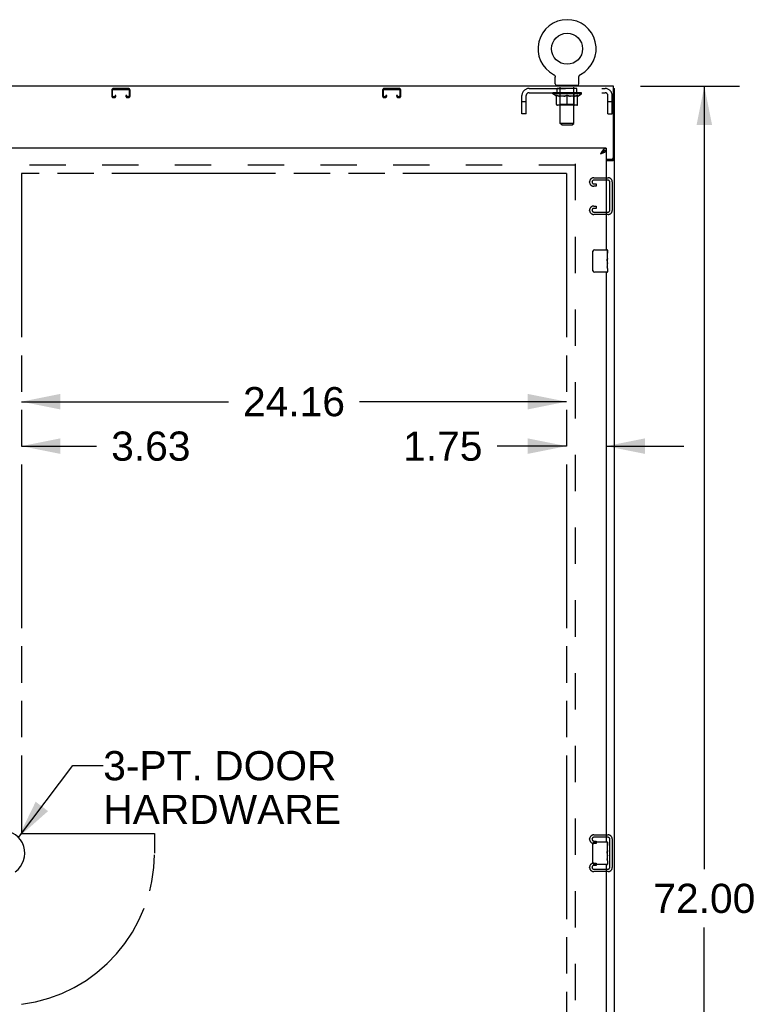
# Model space of a CAD drawing. Header units: inches. Extents: x 0 to 293, y 0 to 190.
# Tile 10 of 22: x 107 to 140, y 93 to 136. Entities that reach past the tile are written whole.
import ezdxf

# ---------------------------------------------------------------- set-up
doc = ezdxf.new("R2010")
doc.units = ezdxf.units.IN
doc.header["$LTSCALE"] = 16.117381
doc.header["$MEASUREMENT"] = 0
doc.linetypes.add('HIDDEN', pattern=[0.2, 0.1, -0.1])
doc.linetypes.add('PHANTOM', pattern=[0.8, 0.45, -0.05, 0.1, -0.05, 0.1, -0.05])
doc.layers.get('0').update_dxf_attribs({"linetype": 'CONTINUOUS'})
for name, color, linetype in [('02___PRT_ALL_AXES', 7, 'CONTINUOUS'), ('AVAILABLE_DOOR_SPACE', 7, 'CONTINUOUS'), ('DEFAULT_2', 8, 'HIDDEN'), ('DIMENSIONS', 7, 'CONTINUOUS')]:
    doc.layers.add(name, color=color, linetype=linetype)
doc.styles.get("Standard").update_dxf_attribs({"font": 'arial.ttf'})
doc.dimstyles.new('DIMSTYLE_1', dxfattribs={"dimtxt": 1.292838, "dimasz": 1.723784, "dimexe": 0.09, "dimexo": 0.07, "dimgap": 0.0375, "dimtad": 0, "dimtih": 1, "dimtoh": 1, "dimzin": 4, "dimdsep": 46, "dimtxsty": 'Standard', "dimblk": '_FILLED', "dimblk1": '_FILLED', "dimblk2": '_FILLED', "dimcen": 0.09, "dimazin": 1, "dimtfac": 1, "dimtdec": 3, "dimtofl": 0, "dimtmove": 0, "dimatfit": 3, "dimldrblk": '_FILLED', "dimfxl": 1, "dimtolj": 1, "dimtzin": 4, "dimarcsym": 0})
doc.dimstyles.get("Standard").update_dxf_attribs({"dimtxt": 1.465216, "dimasz": 1.723784, "dimexe": 0.09, "dimexo": 0.07, "dimgap": 0.09, "dimtad": 0, "dimtih": 1, "dimtoh": 1, "dimdec": 3, "dimzin": 4, "dimdsep": 46, "dimtxsty": 'Standard', "dimblk": '_FILLED', "dimblk1": '_FILLED', "dimblk2": '_FILLED', "dimcen": 0.09, "dimadec": 3, "dimazin": 1, "dimtp": 0.001, "dimtm": 0.001, "dimtfac": 1, "dimtdec": 3, "dimtofl": 0, "dimtmove": 0, "dimatfit": 3, "dimldrblk": '_FILLED', "dimfxl": 1, "dimtolj": 1, "dimtzin": 4, "dimarcsym": 0})

# ---------------------------------------------------------------- blocks, each defined once
blk = doc.blocks.new('_FILLED')
at = {"color": 0, "linetype": 'ByBlock'}
blk.add_solid([(0, 0), (-1, 0.2), (-1, -0.2)], dxfattribs=at)
blk = doc.blocks.new('*D8')
at = {"layer": 'DIMENSIONS', "color": 2, "linetype": 'Continuous'}
for p, q in [((131.236, 117.419), (128.154, 117.419)), ((132.986, 117.419), (136.434, 117.419))]:
    blk.add_line(p, q, dxfattribs=at)
at = {"layer": 'DIMENSIONS', "color": 2, "linetype": 'Continuous', "xscale": 1.7237841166, "yscale": 1.7237841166, "zscale": 1.7237841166}
blk.add_blockref('_FILLED', (131.236, 117.419), dxfattribs=at)
at = {"layer": 'DIMENSIONS', "color": 2, "linetype": 'Continuous', "xscale": 1.7237841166, "yscale": 1.7237841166, "zscale": 1.7237841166, "rotation": 180}
blk.add_blockref('_FILLED', (132.986, 117.419), dxfattribs=at)
at = {"layer": 'DIMENSIONS', "color": 2, "linetype": 'Continuous', "insert": (127.508, 118.066), "char_height": 1.2928, "width": 3.51325, "attachment_point": 3, "line_spacing_factor": 0.9}
blk.add_mtext('1.75', dxfattribs=at)
blk = doc.blocks.new('*D9')
at = {"layer": 'DIMENSIONS', "color": 2, "linetype": 'Continuous'}
for p, q in [((107.08, 119.389), (116.253, 119.389)), ((131.236, 119.389), (122.063, 119.389))]:
    blk.add_line(p, q, dxfattribs=at)
at = {"layer": 'DIMENSIONS', "color": 2, "linetype": 'Continuous', "xscale": 1.7237841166, "yscale": 1.7237841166, "zscale": 1.7237841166, "rotation": 180}
blk.add_blockref('_FILLED', (107.08, 119.389), dxfattribs=at)
at = {"layer": 'DIMENSIONS', "color": 2, "linetype": 'Continuous', "xscale": 1.7237841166, "yscale": 1.7237841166, "zscale": 1.7237841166}
blk.add_blockref('_FILLED', (131.236, 119.389), dxfattribs=at)
at = {"layer": 'DIMENSIONS', "color": 2, "linetype": 'Continuous', "insert": (119.158, 120.036), "char_height": 1.2928, "width": 4.51772, "attachment_point": 2, "line_spacing_factor": 0.9}
blk.add_mtext('24.16', dxfattribs=at)
blk = doc.blocks.new('*D20')
at = {"layer": 'DIMENSIONS', "color": 2, "linetype": 'Continuous'}
for p, q in [((103.455, 117.419), (100.007, 117.419)), ((107.08, 117.419), (110.41, 117.419))]:
    blk.add_line(p, q, dxfattribs=at)
at = {"layer": 'DIMENSIONS', "color": 2, "linetype": 'Continuous', "xscale": 1.7237841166, "yscale": 1.7237841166, "zscale": 1.7237841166}
blk.add_blockref('_FILLED', (103.455, 117.419), dxfattribs=at)
at = {"layer": 'DIMENSIONS', "color": 2, "linetype": 'Continuous', "xscale": 1.7237841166, "yscale": 1.7237841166, "zscale": 1.7237841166, "rotation": 180}
blk.add_blockref('_FILLED', (107.08, 117.419), dxfattribs=at)
at = {"layer": 'DIMENSIONS', "color": 2, "linetype": 'Continuous', "insert": (111.056, 118.066), "char_height": 1.2928, "width": 3.51325, "attachment_point": 1, "line_spacing_factor": 0.9}
blk.add_mtext('3.63', dxfattribs=at)
blk = doc.blocks.new('*D35')
at = {"layer": 'DIMENSIONS', "color": 2, "linetype": 'Continuous'}
for p, q in [((134.516, 133.374), (138.89, 133.374)), ((137.338, 133.374), (137.338, 98.667)), ((137.338, 61.374), (137.338, 96.082)), ((134.516, 61.374), (138.89, 61.374))]:
    blk.add_line(p, q, dxfattribs=at)
at = {"layer": 'DIMENSIONS', "color": 2, "linetype": 'Continuous', "xscale": 1.7237841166, "yscale": 1.7237841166, "zscale": 1.7237841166}
for p, rotation in [((137.338, 133.374), 90), ((137.338, 61.374), 270)]:
    blk.add_blockref('_FILLED', p, dxfattribs=dict(at, rotation=rotation))
at = {"layer": 'DIMENSIONS', "color": 2, "linetype": 'Continuous', "insert": (137.338, 98.021), "char_height": 1.2928, "width": 4.51772, "attachment_point": 2, "line_spacing_factor": 0.9}
blk.add_mtext('72.00', dxfattribs=at)

msp = doc.modelspace()

# ---------------------------------------------------------------- linework, layer by layer
at = {"color": 7, "linetype": 'Continuous'}
for p, q in [((130.658, 133.893), (130.658, 133.893)), ((130.658, 133.893), (130.662, 133.891)), ((130.659, 133.892), (130.661, 133.891)), ((130.662, 133.891), (130.667, 133.888)), ((130.667, 133.888), (130.671, 133.885)), ((130.671, 133.885), (130.675, 133.882)), ((130.675, 133.882), (130.679, 133.879)), ((130.679, 133.879), (130.683, 133.876)), ((130.683, 133.876), (130.687, 133.872)), ((130.687, 133.872), (130.691, 133.869)), ((130.691, 133.869), (130.695, 133.865)), ((130.695, 133.865), (130.698, 133.861)), ((130.698, 133.861), (130.702, 133.857)), ((130.702, 133.857), (130.705, 133.853)), ((130.705, 133.853), (130.708, 133.849)), ((130.708, 133.849), (130.711, 133.844)), ((130.711, 133.844), (130.714, 133.84)), ((130.714, 133.84), (130.716, 133.835)), ((130.716, 133.835), (130.719, 133.831)), ((130.719, 133.831), (130.721, 133.826)), ((130.721, 133.826), (130.723, 133.821)), ((130.723, 133.821), (130.725, 133.816)), ((130.725, 133.816), (130.727, 133.811)), ((130.727, 133.811), (130.728, 133.806)), ((130.728, 133.806), (130.73, 133.801)), ((130.73, 133.801), (130.731, 133.796)), ((130.731, 133.796), (130.732, 133.791)), ((130.732, 133.791), (130.733, 133.786)), ((130.734, 133.781), (130.734, 133.776)), ((130.734, 133.473), (130.734, 133.766)), ((131.78, 133.77), (131.781, 133.776)), ((131.78, 133.766), (131.78, 133.77)), ((131.78, 133.473), (131.78, 133.766)), ((131.781, 133.781), (131.782, 133.786)), ((131.782, 133.786), (131.783, 133.791)), ((131.783, 133.791), (131.784, 133.796)), ((131.784, 133.796), (131.785, 133.801)), ((131.785, 133.801), (131.786, 133.806)), ((131.786, 133.806), (131.788, 133.811)), ((131.788, 133.811), (131.789, 133.816)), ((131.789, 133.816), (131.791, 133.821)), ((131.791, 133.821), (131.793, 133.826)), ((131.793, 133.826), (131.796, 133.831)), ((131.796, 133.831), (131.798, 133.835)), ((131.798, 133.835), (131.801, 133.84)), ((131.801, 133.84), (131.804, 133.844)), ((131.804, 133.844), (131.807, 133.849)), ((131.806, 133.849), (131.81, 133.853)), ((131.81, 133.853), (131.813, 133.857)), ((131.813, 133.857), (131.816, 133.861)), ((131.816, 133.861), (131.82, 133.865)), ((131.82, 133.865), (131.823, 133.869)), ((131.823, 133.869), (131.827, 133.872)), ((131.827, 133.872), (131.831, 133.876)), ((131.831, 133.876), (131.835, 133.879)), ((131.835, 133.879), (131.839, 133.882)), ((131.839, 133.882), (131.844, 133.885)), ((131.844, 133.885), (131.848, 133.888)), ((131.848, 133.888), (131.852, 133.891)), ((131.848, 133.888), (131.849, 133.889)), ((131.852, 133.891), (131.857, 133.893)), ((131.854, 133.891), (131.856, 133.892)), ((131.857, 133.893), (131.857, 133.893)), ((130.757, 133.404), (130.757, 133.374)), ((131.757, 133.404), (130.757, 133.404)), ((131.757, 133.404), (131.757, 133.374)), ((133.309, 133.27), (133.361, 133.27)), ((132.884, 130.491), (132.873, 130.485)), ((132.986, 130.624), (132.986, 130.52)), ((133.257, 130.134), (133.257, 130.123)), ((133.257, 130.123), (133.361, 130.123)), ((132.491, 126.124), (133.031, 126.124)), ((132.391, 125.224), (132.391, 126.024)), ((133.046, 126.109), (133.046, 125.97)), ((133.046, 125.74), (133.046, 125.708)), ((133.046, 125.543), (133.046, 125.509)), ((133.046, 125.285), (133.046, 125.139)), ((133.031, 125.124), (132.491, 125.124)), ((132.391, 98.974), (132.391, 99.774)), ((132.491, 99.874), (133.031, 99.874)), ((133.046, 99.859), (133.046, 99.72)), ((133.046, 99.49), (133.046, 99.458)), ((133.046, 99.293), (133.046, 99.259)), ((133.031, 98.874), (132.491, 98.874)), ((133.046, 99.035), (133.046, 98.889))]:
    msp.add_line(p, q, dxfattribs=at)
at = {"color": 3, "linetype": 'Continuous'}
for p, q in [((133.309, 133.374), (73.413, 133.374)), ((133.309, 130.194), (133.309, 133.374)), ((133.361, 61.478), (133.361, 133.27)), ((132.986, 130.624), (103.455, 130.624)), ((132.986, 130.52), (132.986, 126.124)), ((132.74, 130.378), (132.772, 130.39)), ((132.986, 130.134), (133.249, 130.134)), ((132.986, 130.082), (133.291, 130.082)), ((132.986, 125.124), (132.986, 99.874)), ((132.986, 98.874), (132.986, 73.624))]:
    msp.add_line(p, q, dxfattribs=at)
at = {"color": 7, "linetype": 'Continuous'}
for points in [[(130.733, 133.786), (130.734, 133.781), (130.734, 133.776), (130.734, 133.77), (130.734, 133.766)], [(131.78, 133.77), (131.781, 133.776), (131.781, 133.781)], [(132.986, 130.52), (132.976, 130.52), (132.966, 130.519), (132.955, 130.518), (132.945, 130.516), (132.935, 130.513), (132.925, 130.51), (132.914, 130.506), (132.904, 130.501), (132.894, 130.496), (132.884, 130.491)], [(132.873, 130.485), (132.863, 130.479), (132.853, 130.472), (132.842, 130.465), (132.832, 130.457), (132.822, 130.449), (132.812, 130.441), (132.801, 130.432), (132.791, 130.424), (132.781, 130.415), (132.771, 130.406), (132.76, 130.396), (132.75, 130.387), (132.74, 130.378)], [(132.74, 130.378), (132.751, 130.385), (132.762, 130.392), (132.773, 130.399), (132.784, 130.406), (132.794, 130.414), (132.805, 130.421), (132.814, 130.428), (132.824, 130.435), (132.832, 130.442), (132.841, 130.449), (132.848, 130.456), (132.855, 130.463), (132.861, 130.47), (132.867, 130.478), (132.87, 130.483)], [(133.217, 130.082), (133.217, 130.084), (133.217, 130.086), (133.218, 130.088), (133.218, 130.089), (133.219, 130.091), (133.22, 130.093), (133.221, 130.094), (133.223, 130.096), (133.224, 130.097), (133.226, 130.099), (133.228, 130.1), (133.23, 130.101), (133.232, 130.103), (133.234, 130.104), (133.237, 130.105)], [(133.237, 130.105), (133.241, 130.107), (133.244, 130.109), (133.246, 130.11), (133.248, 130.111), (133.251, 130.112), (133.252, 130.114), (133.254, 130.115), (133.255, 130.117), (133.256, 130.118), (133.257, 130.12), (133.257, 130.121), (133.257, 130.123)], [(132.391, 126.024), (132.392, 126.031), (132.392, 126.037), (132.393, 126.043), (132.394, 126.049), (132.396, 126.055), (132.398, 126.061)], [(132.398, 125.188), (132.396, 125.194), (132.394, 125.2), (132.393, 125.206), (132.392, 125.212), (132.392, 125.218), (132.391, 125.224)], [(132.391, 99.774), (132.392, 99.781), (132.392, 99.787), (132.393, 99.793), (132.394, 99.799), (132.396, 99.805), (132.398, 99.811)], [(132.398, 98.938), (132.396, 98.944), (132.394, 98.95), (132.393, 98.956), (132.392, 98.962), (132.392, 98.968), (132.391, 98.974)]]:
    msp.add_lwpolyline(points, dxfattribs=at)
at = {"color": 3, "linetype": 'Continuous'}
for points in [[(132.842, 130.528), (132.832, 130.515), (132.822, 130.501), (132.812, 130.487), (132.801, 130.472), (132.791, 130.457), (132.781, 130.442), (132.771, 130.426), (132.76, 130.41), (132.75, 130.394), (132.74, 130.378)], [(132.986, 130.624), (132.976, 130.624), (132.966, 130.622), (132.955, 130.62), (132.945, 130.616), (132.935, 130.611), (132.925, 130.606), (132.914, 130.599), (132.904, 130.591), (132.894, 130.583), (132.884, 130.573), (132.873, 130.563), (132.863, 130.552), (132.853, 130.54), (132.842, 130.528)], [(132.877, 130.431), (132.89, 130.437), (132.902, 130.443), (132.914, 130.449), (132.925, 130.455), (132.935, 130.461), (132.945, 130.467), (132.953, 130.473), (132.961, 130.479), (132.967, 130.485), (132.973, 130.491), (132.978, 130.497), (132.982, 130.503), (132.984, 130.509), (132.986, 130.514), (132.986, 130.52)], [(132.772, 130.39), (132.788, 130.396), (132.804, 130.402), (132.819, 130.408), (132.834, 130.414), (132.849, 130.419), (132.863, 130.425), (132.877, 130.431)], [(133.291, 130.082), (133.294, 130.083), (133.296, 130.085), (133.299, 130.087), (133.302, 130.088), (133.306, 130.09), (133.309, 130.091), (133.314, 130.092), (133.318, 130.094), (133.326, 130.097)], [(133.326, 130.097), (133.33, 130.098), (133.334, 130.099), (133.337, 130.101), (133.341, 130.102), (133.344, 130.103), (133.347, 130.105), (133.349, 130.106), (133.352, 130.108), (133.354, 130.11), (133.356, 130.111), (133.358, 130.113), (133.359, 130.115), (133.36, 130.117), (133.361, 130.119), (133.361, 130.12), (133.361, 130.123)]]:
    msp.add_lwpolyline(points, dxfattribs=at)
at = {"color": 7, "linetype": 'Continuous'}
msp.add_circle((131.257, 135.032), 0.688, dxfattribs=at)
for centre, radius, start, end in [((131.257, 135.032), 1.288, 297.7005, 242.2995), ((130.803, 133.473), 0.069, 180, 270), ((131.711, 133.473), 0.069, 270, 360), ((132.491, 126.024), 0.1, 90, 158.7946), ((133.031, 126.109), 0.015, 0, 90), ((132.491, 125.224), 0.1, 201.1999, 270), ((133.031, 125.139), 0.015, 270, 360), ((106.226, 99.374), 1.004, 305.5066, 234.4934), ((132.491, 99.774), 0.1, 90, 158.7946), ((133.031, 99.859), 0.015, 0, 90), ((132.491, 98.974), 0.1, 201.1999, 270), ((133.031, 98.889), 0.015, 270, 360)]:
    msp.add_arc(centre, radius, start, end, dxfattribs=at)
at = {"color": 3, "linetype": 'Continuous'}
msp.add_arc((133.249, 130.194), 0.06, 270, 360, dxfattribs=at)
at = {"layer": '02___PRT_ALL_AXES', "color": 8, "linetype": 'HIDDEN'}
for p, q in [((130.82, 133.083), (130.82, 133.27)), ((131.695, 133.27), (130.82, 133.27)), ((131.695, 133.083), (131.695, 133.27)), ((131.695, 133.083), (130.82, 133.083))]:
    msp.add_line(p, q, dxfattribs=at)
at = {"layer": '02___PRT_ALL_AXES', "color": 7, "linetype": 'Continuous'}
for p, q in [((133.046, 125.97), (133.039, 125.97)), ((133.039, 125.97), (133.039, 125.74)), ((133.046, 125.803), (133.039, 125.803)), ((133.046, 125.74), (133.039, 125.74)), ((133.046, 125.704), (133.04, 125.704)), ((133.046, 125.546), (133.046, 126.109)), ((133.046, 125.509), (133.039, 125.509)), ((133.039, 125.509), (133.039, 125.373)), ((133.041, 125.341), (133.046, 125.341)), ((133.045, 125.572), (133.046, 125.572)), ((133.046, 125.286), (133.046, 125.543)), ((133.046, 125.285), (133.046, 125.139)), ((133.046, 99.72), (133.039, 99.72)), ((133.039, 99.72), (133.039, 99.49)), ((133.046, 99.553), (133.039, 99.553)), ((133.046, 99.296), (133.046, 99.859)), ((133.046, 99.49), (133.039, 99.49)), ((133.046, 99.259), (133.039, 99.259)), ((133.039, 99.259), (133.039, 99.123)), ((133.046, 99.454), (133.04, 99.454)), ((133.041, 99.091), (133.046, 99.091)), ((133.045, 99.322), (133.046, 99.322)), ((133.046, 99.036), (133.046, 99.293)), ((133.046, 99.035), (133.046, 98.889))]:
    msp.add_line(p, q, dxfattribs=at)
for points in [[(133.045, 125.57), (133.042, 125.604), (133.041, 125.616), (133.04, 125.628), (133.04, 125.641), (133.039, 125.654), (133.039, 125.666), (133.039, 125.679), (133.04, 125.692), (133.04, 125.705), (133.041, 125.717), (133.042, 125.729)], [(133.041, 125.336), (133.04, 125.345), (133.04, 125.354), (133.039, 125.364), (133.039, 125.373)], [(133.044, 125.312), (133.043, 125.32), (133.042, 125.328), (133.041, 125.336)], [(133.046, 125.285), (133.046, 125.289), (133.046, 125.293), (133.045, 125.299), (133.044, 125.312)], [(133.046, 125.543), (133.046, 125.551), (133.046, 125.56), (133.045, 125.57)], [(133.045, 99.32), (133.042, 99.354), (133.041, 99.366), (133.04, 99.378), (133.04, 99.391), (133.039, 99.404), (133.039, 99.416), (133.039, 99.429), (133.04, 99.442), (133.04, 99.455), (133.041, 99.467), (133.042, 99.479)], [(133.041, 99.086), (133.04, 99.095), (133.04, 99.104), (133.039, 99.114), (133.039, 99.123)], [(133.044, 99.062), (133.043, 99.07), (133.042, 99.078), (133.041, 99.086)], [(133.046, 99.293), (133.046, 99.301), (133.046, 99.31), (133.045, 99.32)], [(133.046, 99.035), (133.046, 99.039), (133.046, 99.043), (133.045, 99.049), (133.044, 99.062)]]:
    msp.add_lwpolyline(points, dxfattribs=at)
for centre in [(132.783, 125.708), (132.783, 99.458)]:
    msp.add_ellipse(centre, major_axis=(0.263, 0), ratio=0.432808, start_param=0, end_param=0.179988, dxfattribs=at)
at = {"layer": 'AVAILABLE_DOOR_SPACE', "color": 4, "linetype": 'PHANTOM'}
for p, q in [((107.08, 129.499), (107.08, 100.249)), ((131.236, 129.499), (107.08, 129.499)), ((131.236, 129.499), (131.236, 69.249)), ((107.08, 100.249), (112.976, 100.249)), ((112.976, 100.249), (112.976, 99.374))]:
    msp.add_line(p, q, dxfattribs=at)
msp.add_arc((106.226, 99.374), 6.75, 277.2685, 360, dxfattribs=at)
at = {"layer": 'DEFAULT_2', "color": 8, "linetype": 'HIDDEN'}
for p, q in [((130.665, 133.889), (130.667, 133.888)), ((131.857, 133.893), (131.857, 133.893)), ((111.08, 133.19), (111.08, 132.944)), ((111.12, 132.944), (111.12, 133.19)), ((111.813, 133.27), (111.16, 133.27)), ((111.16, 133.23), (111.813, 133.23)), ((111.853, 133.19), (111.853, 132.944)), ((111.893, 132.944), (111.893, 133.19)), ((123.08, 133.19), (123.08, 132.944)), ((123.12, 132.944), (123.12, 133.19)), ((123.813, 133.27), (123.16, 133.27)), ((123.16, 133.23), (123.813, 133.23)), ((123.853, 133.19), (123.853, 132.944)), ((123.893, 132.944), (123.893, 133.19)), ((129.574, 133.27), (132.94, 133.27)), ((130.945, 133.404), (130.945, 133.374)), ((130.957, 131.723), (130.957, 133.37)), ((131.557, 131.723), (131.557, 133.37)), ((131.57, 133.404), (131.57, 133.374)), ((111.188, 132.904), (111.16, 132.904)), ((111.16, 132.864), (111.188, 132.864)), ((111.228, 132.958), (111.228, 132.944)), ((111.268, 132.958), (111.228, 132.958)), ((111.268, 132.944), (111.268, 132.958)), ((111.705, 132.958), (111.705, 132.944)), ((111.745, 132.958), (111.705, 132.958)), ((111.745, 132.944), (111.745, 132.958)), ((111.813, 132.904), (111.785, 132.904)), ((111.785, 132.864), (111.813, 132.864)), ((123.188, 132.904), (123.16, 132.904)), ((123.16, 132.864), (123.188, 132.864)), ((123.228, 132.958), (123.228, 132.944)), ((123.268, 132.958), (123.228, 132.958)), ((123.268, 132.944), (123.268, 132.958)), ((123.705, 132.958), (123.705, 132.944)), ((123.745, 132.958), (123.705, 132.958)), ((123.745, 132.944), (123.745, 132.958)), ((123.813, 132.904), (123.785, 132.904)), ((123.785, 132.864), (123.813, 132.864)), ((129.257, 132.145), (129.257, 132.953)), ((129.444, 132.675), (129.257, 132.675)), ((129.444, 132.145), (129.444, 132.953)), ((129.574, 133.083), (132.94, 133.083)), ((130.624, 133.037), (130.624, 133.083)), ((131.891, 133.037), (130.624, 133.037)), ((130.783, 132.925), (130.624, 133.037)), ((130.634, 133.077), (130.634, 133.083)), ((130.642, 133.073), (130.642, 133.077)), ((130.642, 133.073), (131.872, 133.073)), ((130.651, 133.073), (130.651, 133.077)), ((130.652, 133.073), (130.652, 133.077)), ((130.662, 133.077), (130.662, 133.083)), ((130.678, 133.073), (130.678, 133.077)), ((130.68, 133.073), (130.68, 133.077)), ((130.709, 133.077), (130.709, 133.083)), ((130.723, 133.073), (130.723, 133.077)), ((130.726, 133.073), (130.726, 133.077)), ((130.93, 133.076), (130.729, 133.076)), ((130.772, 133.077), (130.772, 133.083)), ((130.774, 133.073), (130.774, 133.076)), ((130.774, 133.073), (130.774, 133.076)), ((130.777, 133.073), (130.777, 133.076)), ((130.783, 132.925), (130.794, 132.925)), ((130.784, 133.073), (130.784, 133.077)), ((130.785, 133.073), (130.785, 133.076)), ((130.788, 133.073), (130.788, 133.077)), ((130.791, 133.073), (130.791, 133.077)), ((130.794, 132.562), (130.794, 132.968)), ((130.796, 133.073), (130.796, 133.076)), ((130.81, 133.073), (130.81, 133.076)), ((130.828, 133.073), (130.828, 133.079)), ((130.828, 133.073), (130.828, 133.076)), ((130.849, 133.073), (130.849, 133.076)), ((130.85, 133.077), (130.85, 133.083)), ((130.86, 133.073), (130.86, 133.077)), ((130.864, 133.073), (130.864, 133.077)), ((130.873, 133.073), (130.873, 133.076)), ((130.885, 133.073), (130.885, 133.081)), ((130.9, 133.073), (130.9, 133.076)), ((130.903, 133.073), (130.903, 133.076)), ((130.93, 133.073), (130.93, 133.076)), ((130.997, 133.076), (130.935, 133.076)), ((131.116, 132.925), (130.936, 132.925)), ((130.941, 133.077), (130.941, 133.083)), ((130.945, 132.565), (130.945, 133.034)), ((130.947, 133.073), (130.947, 133.077)), ((130.952, 133.073), (130.952, 133.077)), ((130.958, 133.073), (130.958, 133.082)), ((130.962, 133.073), (130.962, 133.076)), ((130.973, 133.073), (130.973, 133.076)), ((130.997, 133.073), (130.997, 133.076)), ((131.072, 133.076), (131.013, 133.076)), ((131.033, 133.073), (131.033, 133.076)), ((131.041, 133.077), (131.041, 133.083)), ((131.044, 133.073), (131.044, 133.077)), ((131.047, 133.073), (131.047, 133.083)), ((131.049, 133.073), (131.049, 133.077)), ((131.057, 133.073), (131.057, 133.077)), ((131.072, 133.073), (131.072, 133.076)), ((131.153, 133.076), (131.098, 133.076)), ((131.111, 133.073), (131.111, 133.076)), ((131.143, 133.076), (131.257, 133.083)), ((131.147, 133.077), (131.147, 133.083)), ((131.148, 133.083), (131.147, 133.083)), ((131.148, 133.077), (131.148, 133.083)), ((131.148, 133.073), (131.148, 133.077)), ((131.152, 133.073), (131.152, 133.077)), ((131.153, 133.073), (131.153, 133.077)), ((131.153, 133.073), (131.153, 133.076)), ((131.236, 133.076), (131.188, 133.076)), ((131.194, 133.073), (131.194, 133.076)), ((131.236, 133.073), (131.236, 133.076)), ((131.255, 133.077), (131.255, 133.077)), ((131.255, 133.073), (131.255, 133.077)), ((131.255, 133.073), (131.255, 133.077)), ((131.257, 133.077), (131.257, 133.083)), ((131.257, 132.525), (131.257, 132.969)), ((131.26, 133.073), (131.26, 133.077)), ((131.26, 133.073), (131.26, 133.077)), ((131.26, 133.077), (131.26, 133.077)), ((131.262, 133.076), (131.326, 133.076)), ((131.278, 133.073), (131.278, 133.076)), ((131.294, 133.076), (131.294, 133.081)), ((131.294, 133.081), (131.372, 133.076)), ((131.315, 133.076), (131.315, 133.08)), ((131.321, 133.073), (131.321, 133.076)), ((131.361, 133.073), (131.361, 133.077)), ((131.362, 133.073), (131.362, 133.076)), ((131.362, 133.076), (131.416, 133.076)), ((131.363, 133.073), (131.363, 133.077)), ((131.367, 133.077), (131.367, 133.083)), ((131.367, 133.077), (131.367, 133.083)), ((131.367, 133.083), (131.367, 133.083)), ((131.367, 133.073), (131.367, 133.077)), ((131.578, 132.925), (131.399, 132.925)), ((131.403, 133.073), (131.403, 133.076)), ((131.442, 133.073), (131.442, 133.076)), ((131.442, 133.076), (131.501, 133.076)), ((131.458, 133.073), (131.458, 133.077)), ((131.465, 133.073), (131.465, 133.077)), ((131.468, 133.073), (131.468, 133.083)), ((131.47, 133.073), (131.47, 133.077)), ((131.474, 133.077), (131.474, 133.083)), ((131.481, 133.073), (131.481, 133.076)), ((131.517, 133.073), (131.517, 133.076)), ((131.517, 133.076), (131.579, 133.076)), ((131.541, 133.073), (131.541, 133.076)), ((131.552, 133.073), (131.552, 133.076)), ((131.556, 133.073), (131.556, 133.082)), ((131.562, 133.073), (131.562, 133.077)), ((131.567, 133.073), (131.567, 133.077)), ((131.57, 132.565), (131.57, 133.034)), ((131.574, 133.077), (131.574, 133.083)), ((131.584, 133.073), (131.584, 133.076)), ((131.584, 133.076), (131.786, 133.076)), ((131.611, 133.073), (131.611, 133.076)), ((131.614, 133.073), (131.614, 133.076)), ((131.63, 133.073), (131.63, 133.081)), ((131.641, 133.073), (131.641, 133.076)), ((131.651, 133.073), (131.651, 133.077)), ((131.655, 133.073), (131.655, 133.077)), ((131.664, 133.077), (131.664, 133.083)), ((131.666, 133.073), (131.666, 133.076)), ((131.686, 133.073), (131.686, 133.079)), ((131.687, 133.073), (131.687, 133.076)), ((131.705, 133.073), (131.705, 133.076)), ((131.719, 133.073), (131.719, 133.076)), ((131.721, 132.562), (131.721, 132.968)), ((131.721, 132.925), (131.731, 132.925)), ((131.723, 133.073), (131.723, 133.077)), ((131.727, 133.073), (131.727, 133.077)), ((131.73, 133.073), (131.73, 133.077)), ((131.73, 133.073), (131.73, 133.076)), ((131.731, 132.925), (131.891, 133.037)), ((131.737, 133.073), (131.737, 133.076)), ((131.74, 133.073), (131.74, 133.076)), ((131.741, 133.073), (131.741, 133.076)), ((131.742, 133.077), (131.742, 133.083)), ((131.789, 133.073), (131.789, 133.077)), ((131.791, 133.073), (131.791, 133.077)), ((131.806, 133.077), (131.806, 133.083)), ((131.834, 133.073), (131.834, 133.077)), ((131.836, 133.073), (131.836, 133.077)), ((131.852, 133.077), (131.852, 133.083)), ((131.862, 133.073), (131.862, 133.077)), ((131.863, 133.073), (131.863, 133.077)), ((131.872, 133.073), (131.872, 133.077)), ((131.881, 133.077), (131.881, 133.083)), ((131.891, 133.037), (131.891, 133.083)), ((133.07, 132.145), (133.07, 132.953)), ((133.257, 132.675), (133.07, 132.675)), ((133.257, 132.145), (133.257, 132.953)), ((131.684, 132.525), (130.831, 132.525)), ((130.945, 132.565), (130.905, 132.525)), ((131.57, 132.565), (130.945, 132.565)), ((131.57, 132.565), (131.61, 132.525)), ((129.444, 132.145), (129.257, 132.145)), ((133.07, 132.145), (133.257, 132.145)), ((131.557, 131.723), (130.957, 131.723)), ((131.026, 131.654), (130.957, 131.723)), ((131.026, 131.654), (131.488, 131.654)), ((131.488, 131.654), (131.557, 131.723)), ((131.611, 129.874), (75.111, 129.874)), ((131.611, 129.926), (131.611, 68.822)), ((132.437, 129.312), (133.077, 129.312)), ((133.063, 129.208), (132.451, 129.208)), ((132.257, 129.117), (132.257, 129.132)), ((132.539, 128.937), (132.437, 128.937)), ((132.451, 129.041), (132.539, 129.041)), ((132.539, 129.041), (132.539, 128.937)), ((133.153, 127.881), (133.153, 129.118)), ((133.257, 129.132), (133.257, 127.867)), ((132.257, 127.867), (132.257, 127.882)), ((132.437, 128.062), (132.539, 128.062)), ((132.539, 127.958), (132.451, 127.958)), ((132.539, 128.062), (132.539, 127.958)), ((133.077, 127.687), (132.437, 127.687)), ((132.451, 127.791), (133.063, 127.791)), ((132.257, 99.992), (132.257, 100.007)), ((132.437, 100.187), (133.077, 100.187)), ((133.063, 100.083), (132.451, 100.083)), ((133.153, 98.756), (133.153, 99.993)), ((133.257, 100.007), (133.257, 98.742)), ((132.539, 99.812), (132.437, 99.812)), ((132.451, 99.916), (132.539, 99.916)), ((132.539, 99.916), (132.539, 99.812)), ((132.257, 98.742), (132.257, 98.757)), ((132.437, 98.937), (132.539, 98.937)), ((132.539, 98.833), (132.451, 98.833)), ((132.451, 98.666), (133.063, 98.666)), ((132.539, 98.937), (132.539, 98.833)), ((133.077, 98.562), (132.437, 98.562))]:
    msp.add_line(p, q, dxfattribs=at)
for points in [[(130.936, 132.925), (130.913, 132.93), (130.889, 132.935), (130.866, 132.942), (130.842, 132.95), (130.818, 132.958), (130.794, 132.968)], [(130.794, 132.968), (130.82, 132.958), (130.845, 132.95), (130.87, 132.942), (130.895, 132.935), (130.919, 132.93), (130.944, 132.925)], [(131.106, 132.925), (131.131, 132.93), (131.156, 132.935), (131.181, 132.942), (131.206, 132.95), (131.232, 132.959), (131.257, 132.969)], [(131.257, 132.967), (131.233, 132.958), (131.209, 132.949), (131.186, 132.942), (131.162, 132.935), (131.139, 132.93), (131.116, 132.925)], [(131.257, 132.969), (131.283, 132.959), (131.309, 132.95), (131.334, 132.942), (131.359, 132.935), (131.384, 132.93), (131.408, 132.925)], [(131.399, 132.925), (131.375, 132.93), (131.352, 132.935), (131.329, 132.942), (131.305, 132.949), (131.281, 132.958), (131.257, 132.967)], [(131.571, 132.925), (131.596, 132.93), (131.62, 132.935), (131.645, 132.942), (131.67, 132.95), (131.695, 132.959), (131.721, 132.968)], [(131.721, 132.968), (131.696, 132.958), (131.672, 132.949), (131.648, 132.942), (131.625, 132.935), (131.602, 132.93), (131.578, 132.925)]]:
    msp.add_lwpolyline(points, dxfattribs=at)
for centre, radius, start, end in [((111.16, 133.19), 0.08, 90, 180), ((111.16, 133.19), 0.04, 90, 180), ((111.813, 133.19), 0.08, 0, 90), ((111.813, 133.19), 0.04, 0, 90), ((123.16, 133.19), 0.08, 90, 180), ((123.16, 133.19), 0.04, 90, 180), ((123.813, 133.19), 0.08, 0, 90), ((123.813, 133.19), 0.04, 0, 90), ((129.574, 132.953), 0.317, 90, 180), ((130.923, 133.37), 0.0345, 0, 90), ((131.592, 133.37), 0.0345, 90, 180), ((132.94, 132.953), 0.317, 0, 90), ((111.16, 132.944), 0.08, 180, 270), ((111.16, 132.944), 0.04, 180, 270), ((111.188, 132.944), 0.08, 270, 360), ((111.188, 132.944), 0.04, 270, 360), ((111.785, 132.944), 0.08, 180, 270), ((111.785, 132.944), 0.04, 180, 270), ((111.813, 132.944), 0.08, 270, 360), ((111.813, 132.944), 0.04, 270, 360), ((123.16, 132.944), 0.08, 180, 270), ((123.16, 132.944), 0.04, 180, 270), ((123.188, 132.944), 0.08, 270, 360), ((123.188, 132.944), 0.04, 270, 360), ((123.785, 132.944), 0.08, 180, 270), ((123.785, 132.944), 0.04, 180, 270), ((123.813, 132.944), 0.08, 270, 360), ((123.813, 132.944), 0.04, 270, 360), ((129.574, 132.953), 0.13, 90, 180), ((130.905, 133.034), 0.0398, 0, 90), ((131.61, 133.034), 0.0398, 90, 180), ((132.94, 132.953), 0.13, 0, 90), ((130.831, 132.562), 0.0371, 180, 270), ((131.684, 132.562), 0.0371, 270, 360), ((132.437, 129.132), 0.18, 90, 180), ((132.451, 129.118), 0.09, 90, 175.8584), ((133.063, 129.118), 0.09, 0, 90), ((133.077, 129.132), 0.18, 0, 90), ((132.437, 129.117), 0.18, 180, 270), ((132.451, 129.131), 0.09, 184.1416, 270), ((132.437, 127.882), 0.18, 90, 180), ((132.451, 127.868), 0.09, 90, 175.8584), ((132.451, 127.881), 0.09, 184.1416, 270), ((133.063, 127.881), 0.09, 270, 360), ((132.437, 127.867), 0.18, 180, 270), ((133.077, 127.867), 0.18, 270, 360), ((132.437, 100.007), 0.18, 90, 180), ((132.437, 99.992), 0.18, 180, 270), ((132.451, 99.993), 0.09, 90, 175.8584), ((132.451, 100.006), 0.09, 184.1416, 270), ((133.063, 99.993), 0.09, 0, 90), ((133.077, 100.007), 0.18, 0, 90), ((132.437, 98.757), 0.18, 90, 180), ((132.437, 98.742), 0.18, 180, 270), ((132.451, 98.743), 0.09, 90, 175.8584), ((132.451, 98.756), 0.09, 184.1416, 270), ((133.063, 98.756), 0.09, 270, 360), ((133.077, 98.742), 0.18, 270, 360)]:
    msp.add_arc(centre, radius, start, end, dxfattribs=at)
for centre, major_axis, ratio, start_param, end_param in [((131.257, 133.083), (0.633, 0.007), 0.05963, 2.96643, 3.140963), ((130.604, 133.071), (0.198, 0), 0.060556, 0.430652, 1.470503), ((131.257, 133.083), (0.633, 0), 0.060556, -3.141593, -2.96706), ((130.604, 133.065), (0.198, 0.002), 0.05963, 1.376596, 1.469874), ((131.257, 133.083), (0.633, 0.013), 0.05688, 2.791345, 2.965878), ((130.58, 133.071), (0.198, 0.002), 0.05963, 0.25549, 1.295341), ((130.648, 133.071), (0.198, -0.002), 0.05963, 0.605815, 1.645666), ((131.257, 133.083), (0.633, -0.007), 0.05963, -2.96643, -2.791898), ((130.648, 133.065), (0.198, 0), 0.060556, 1.551758, 1.645036), ((130.58, 133.065), (0.198, 0.004), 0.05688, 1.20151, 1.294789), ((130.65, 133.067), (0.164, 0.002), 0.05963, 1.065228, 1.614276), ((130.63, 133.067), (0.164, 0.003), 0.05688, 0.890143, 1.43919), ((130.688, 133.067), (0.164, 0), 0.060556, 1.240391, 1.789438), ((131.257, 133.083), (0.633, 0.019), 0.052395, 2.616403, 2.790936), ((130.576, 133.071), (0.198, 0.004), 0.05688, 0.080405, 1.120256), ((130.711, 133.071), (0.198, -0.004), 0.05688, 0.7809, 1.820751), ((131.257, 133.083), (0.633, -0.013), 0.05688, -2.791345, -2.616812), ((130.711, 133.065), (0.198, -0.002), 0.05963, 1.72692, 1.820198), ((130.576, 133.065), (0.198, 0.006), 0.052395, 1.026568, 1.119847), ((130.629, 133.067), (0.164, 0.005), 0.052395, 0.715201, 1.264248), ((130.743, 133.067), (0.164, -0.002), 0.05963, 1.415553, 1.9646), ((131.257, 133.083), (0.633, 0.025), 0.046319, 2.441654, 2.616187), ((130.79, 133.071), (0.198, -0.006), 0.052395, 0.955842, 1.995693), ((130.593, 133.071), (0.198, 0.006), 0.052395, -0.094537, 0.945314), ((131.257, 133.083), (0.633, -0.019), 0.052395, -2.616403, -2.44187), ((130.79, 133.065), (0.198, -0.004), 0.05688, 1.902006, 1.995284), ((130.593, 133.065), (0.198, 0.008), 0.046319, 0.851819, 0.945098), ((130.648, 133.067), (0.164, 0.006), 0.046319, 0.540452, 1.089499), ((130.814, 133.067), (0.164, -0.003), 0.05688, 1.590638, 2.139686), ((131.257, 133.083), (0.633, 0.029), 0.038841, 2.267123, 2.441656), ((130.884, 133.071), (0.198, -0.008), 0.046319, 1.130591, 2.170442), ((130.63, 133.071), (0.198, 0.008), 0.046319, -0.269286, 0.770565), ((131.257, 133.083), (0.633, -0.025), 0.046319, -2.441654, -2.267121), ((130.884, 133.065), (0.198, -0.006), 0.052395, 2.076947, 2.170226), ((130.63, 133.065), (0.198, 0.009), 0.038841, 0.677289, 0.770567), ((130.684, 133.067), (0.164, 0.008), 0.038841, 0.365921, 0.914969), ((130.899, 133.067), (0.164, -0.005), 0.052395, 1.76558, 2.314627), ((131.257, 133.083), (0.633, 0.033), 0.030195, 2.09281, 2.267343), ((130.989, 133.071), (0.198, -0.009), 0.038841, 1.305122, 2.344973), ((130.686, 133.071), (0.198, 0.009), 0.038841, -0.443817, 0.596034), ((131.257, 133.083), (0.633, -0.029), 0.038841, -2.267123, -2.092591), ((130.989, 133.065), (0.198, -0.008), 0.046319, 2.251696, 2.344975), ((130.686, 133.065), (0.198, 0.01), 0.030195, 0.502975, 0.596254), ((130.739, 133.067), (0.164, 0.009), 0.030195, 0.191608, 0.740655), ((130.994, 133.067), (0.164, -0.006), 0.046319, 1.940329, 2.489376), ((130.76, 133.071), (0.198, 0.01), 0.030195, -0.61813, 0.421721), ((131.257, 133.083), (0.633, 0.036), 0.020645, 1.918687, 2.09322), ((131.101, 133.071), (0.198, -0.01), 0.030195, 1.479435, 2.519286), ((131.257, 133.083), (0.633, -0.033), 0.030195, -2.09281, -1.918277), ((131.101, 133.065), (0.198, -0.009), 0.038841, 2.426227, 2.519505), ((130.76, 133.065), (0.198, 0.011), 0.020645, 0.328852, 0.422131), ((130.809, 133.067), (0.164, 0.009), 0.020645, 0.017485, 0.566532), ((131.098, 133.067), (0.164, -0.008), 0.038841, 2.11486, 2.663907), ((130.849, 133.071), (0.198, 0.011), 0.020645, -0.792253, 0.247598), ((131.257, 133.083), (0.633, 0.038), 0.010478, 1.744704, 1.919237), ((131.219, 133.071), (0.198, -0.011), 0.020645, 1.653558, 2.693409), ((131.257, 133.083), (0.633, -0.036), 0.020645, -1.918687, -1.744154), ((131.219, 133.065), (0.198, -0.01), 0.030195, 2.60054, 2.693819), ((130.849, 133.065), (0.198, 0.012), 0.010478, 0.154869, 0.248148), ((130.893, 133.067), (0.164, 0.01), 0.010478, 6.126688, 6.675735), ((131.206, 133.067), (0.164, -0.009), 0.030195, 2.289173, 2.83822), ((130.95, 133.071), (0.198, 0.012), 0.010478, -0.966236, -0.000846), ((131.338, 133.071), (0.198, -0.012), 0.010478, 1.827541, 2.867392), ((131.257, 133.083), (0.633, -0.038), 0.010478, -1.744704, -1.563007), ((131.338, 133.065), (0.198, -0.011), 0.020645, 2.774664, 2.867942), ((131.316, 133.067), (0.164, -0.009), 0.020645, 2.463296, 3.012344), ((131.177, 133.071), (0.198, 0.012), 0.010478, 0.274201, 1.314052), ((131.09, 133.067), (0.164, 0.01), 0.010478, -0.000483, 0.504314), ((131.06, 133.065), (0.198, 0.012), 0.010478, 0.099668, 0.192946), ((131.257, 133.083), (0.633, 0.038), 0.010478, -1.571421, -1.396888), ((131.454, 133.065), (0.198, -0.012), 0.010478, 2.74231, 2.948646), ((131.424, 133.067), (0.164, -0.01), 0.010478, 2.637279, 3.14189), ((131.295, 133.071), (0.198, 0.011), 0.020645, 0.448184, 1.488034), ((131.199, 133.067), (0.164, 0.009), 0.020645, 0.129249, 0.678296), ((131.177, 133.065), (0.198, 0.011), 0.020645, 0.273651, 0.366929), ((131.257, 133.083), (0.633, 0.036), 0.020645, -1.397439, -1.222906), ((131.565, 133.071), (0.198, -0.012), 0.010478, -3.140747, -2.175357), ((131.257, 133.083), (0.633, -0.038), 0.010478, 1.222355, 1.396888), ((131.413, 133.071), (0.198, 0.01), 0.030195, 0.622307, 1.662158), ((131.308, 133.067), (0.164, 0.009), 0.030195, 0.303372, 0.852419), ((131.622, 133.067), (0.164, -0.01), 0.010478, 2.749043, 3.29809), ((131.666, 133.071), (0.198, -0.011), 0.020645, 2.893995, 3.933846), ((131.295, 133.065), (0.198, 0.01), 0.030195, 0.447774, 0.541052), ((131.666, 133.065), (0.198, -0.012), 0.010478, 2.893445, 2.986723), ((131.257, 133.083), (0.633, 0.033), 0.030195, -1.223315, -1.048783), ((131.257, 133.083), (0.633, -0.036), 0.020645, 1.048373, 1.222906), ((131.526, 133.071), (0.198, 0.009), 0.038841, 0.79662, 1.836471), ((131.417, 133.067), (0.164, 0.008), 0.038841, 0.477686, 1.026733), ((131.706, 133.067), (0.164, -0.009), 0.020645, 2.57506, 3.124108), ((131.755, 133.071), (0.198, -0.01), 0.030195, 2.719872, 3.759723), ((131.631, 133.071), (0.198, 0.008), 0.046319, 0.971151, 2.011002), ((131.413, 133.065), (0.198, 0.009), 0.038841, 0.622087, 0.715366), ((131.755, 133.065), (0.198, -0.011), 0.020645, 2.719462, 2.812741), ((131.257, 133.083), (0.633, 0.029), 0.038841, -1.049002, -0.874469), ((131.257, 133.083), (0.633, -0.033), 0.030195, 0.87425, 1.048783), ((131.52, 133.067), (0.164, 0.006), 0.046319, 0.652216, 1.201263), ((131.724, 133.071), (0.198, 0.006), 0.052395, 1.1459, 2.185751), ((131.776, 133.067), (0.164, -0.009), 0.030195, 2.400937, 2.949985), ((131.828, 133.071), (0.198, -0.009), 0.038841, 2.545558, 3.585409), ((131.616, 133.067), (0.164, 0.005), 0.052395, 0.826965, 1.376012), ((131.526, 133.065), (0.198, 0.008), 0.046319, 0.796618, 0.889896), ((131.828, 133.065), (0.198, -0.01), 0.030195, 2.545339, 2.638617), ((131.804, 133.071), (0.198, 0.004), 0.05688, 1.320842, 2.360692), ((131.257, 133.083), (0.633, 0.025), 0.046319, -0.874471, -0.699939), ((131.257, 133.083), (0.633, -0.029), 0.038841, 0.699936, 0.874469), ((131.884, 133.071), (0.198, -0.008), 0.046319, 2.371028, 3.410879), ((131.83, 133.067), (0.164, -0.008), 0.038841, 2.226624, 2.775671), ((131.866, 133.071), (0.198, 0.002), 0.05963, 1.495927, 2.535778), ((131.7, 133.067), (0.164, 0.003), 0.05688, 1.001907, 1.550954), ((131.921, 133.071), (0.198, -0.006), 0.052395, 2.196279, 3.23613), ((131.867, 133.067), (0.164, -0.006), 0.046319, 2.052093, 2.601141), ((131.631, 133.065), (0.198, 0.006), 0.052395, 0.971367, 1.064645), ((131.91, 133.071), (0.198, 0), 0.060556, 1.671089, 2.71094), ((131.884, 133.065), (0.198, -0.009), 0.038841, 2.371026, 2.464304), ((131.938, 133.071), (0.198, -0.004), 0.05688, 2.021337, 3.061188), ((131.257, 133.083), (0.633, 0.019), 0.052395, -0.699723, -0.52519), ((131.257, 133.083), (0.633, -0.025), 0.046319, 0.525406, 0.699939), ((131.935, 133.071), (0.198, -0.002), 0.05963, 1.846251, 2.886102), ((131.771, 133.067), (0.164, 0.002), 0.05963, 1.176993, 1.72604), ((131.885, 133.067), (0.164, -0.005), 0.052395, 1.877344, 2.426392), ((131.827, 133.067), (0.164, 0), 0.060556, 1.352155, 1.901202), ((131.885, 133.067), (0.164, -0.003), 0.05688, 1.702402, 2.25145), ((131.865, 133.067), (0.164, -0.002), 0.05963, 1.527317, 2.076364), ((131.724, 133.065), (0.198, 0.004), 0.05688, 1.146309, 1.239587), ((131.921, 133.065), (0.198, -0.008), 0.046319, 2.196495, 2.289773), ((131.257, 133.083), (0.633, 0.013), 0.05688, -0.524781, -0.350248), ((131.257, 133.083), (0.633, -0.019), 0.052395, 0.350657, 0.52519), ((131.804, 133.065), (0.198, 0.002), 0.05963, 1.321394, 1.414673), ((131.938, 133.065), (0.198, -0.006), 0.052395, 2.021746, 2.115024), ((131.257, 133.083), (0.633, 0.007), 0.05963, -0.349695, -0.175162), ((131.257, 133.083), (0.633, -0.013), 0.05688, 0.175715, 0.350248), ((131.866, 133.065), (0.198, 0), 0.060556, 1.496556, 1.589835), ((131.935, 133.065), (0.198, -0.004), 0.05688, 1.846804, 1.940083), ((131.91, 133.065), (0.198, -0.002), 0.05963, 1.671719, 1.764997), ((131.257, 133.083), (0.633, 0), 0.060556, -0.174533, 0), ((131.257, 133.083), (0.633, -0.007), 0.05963, 0.000629, 0.175162)]:
    msp.add_ellipse(centre, major_axis=major_axis, ratio=ratio, start_param=start_param, end_param=end_param, dxfattribs=at)

# ---------------------------------------------------------------- texts
at = {"layer": 'DIMENSIONS', "color": 2, "linetype": 'Continuous', "insert": (110.704, 103.902), "char_height": 1.2928, "width": 10.51572, "attachment_point": 1, "line_spacing_factor": 0.9}
msp.add_mtext('3-PT. DOOR\\PHARDWARE', dxfattribs=at)

# ---------------------------------------------------------------- dimensions: what is measured, and where the dimension line sits
at = {"layer": 'DIMENSIONS', "color": 2, "linetype": 'Continuous'}
for base, p1, p2, angle, picture, middle in [((137.338, 61.374), (134.446, 133.374), (134.446, 61.374), 270, '*D35', (137.338, 97.367)), ((131.236, 117.419), (132.986, 123.917), (131.236, 69.249), 180, '*D8', (125.812, 117.412)), ((103.455039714, 117.419146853), (107.080039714, 100.249357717), (103.455039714, 69.283357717), 180, '*D20', (112.81129211, 117.411934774))]:
    dim = msp.add_linear_dim(base=base, p1=p1, p2=p2, angle=angle, dimstyle='DIMSTYLE_1', dxfattribs=at)
    dim.commit()
    dim.dimension.update_dxf_attribs({"geometry": picture, "text_midpoint": middle, "dimtype": 160})
dim = msp.add_linear_dim(base=(131.236, 119.389), p1=(107.08, 100.249), p2=(131.236, 69.249), dimstyle='DIMSTYLE_1', dxfattribs=at)
dim.commit()
dim.dimension.update_dxf_attribs({"geometry": '*D9', "text_midpoint": (119.141, 119.382), "dimtype": 160})

# ---------------------------------------------------------------- leaders
at = {"layer": 'DIMENSIONS', "color": 2, "linetype": 'Continuous', "annotation_type": 0, "has_hookline": 1, "hookline_direction": 1, "text_width": 10.294}
msp.add_leader([(106.943, 100.077), (109.358, 103.256), (110.704, 103.256)], dimstyle='Standard', override={"dimtad": 0}, dxfattribs=at)

doc.saveas('drawing.dxf')
